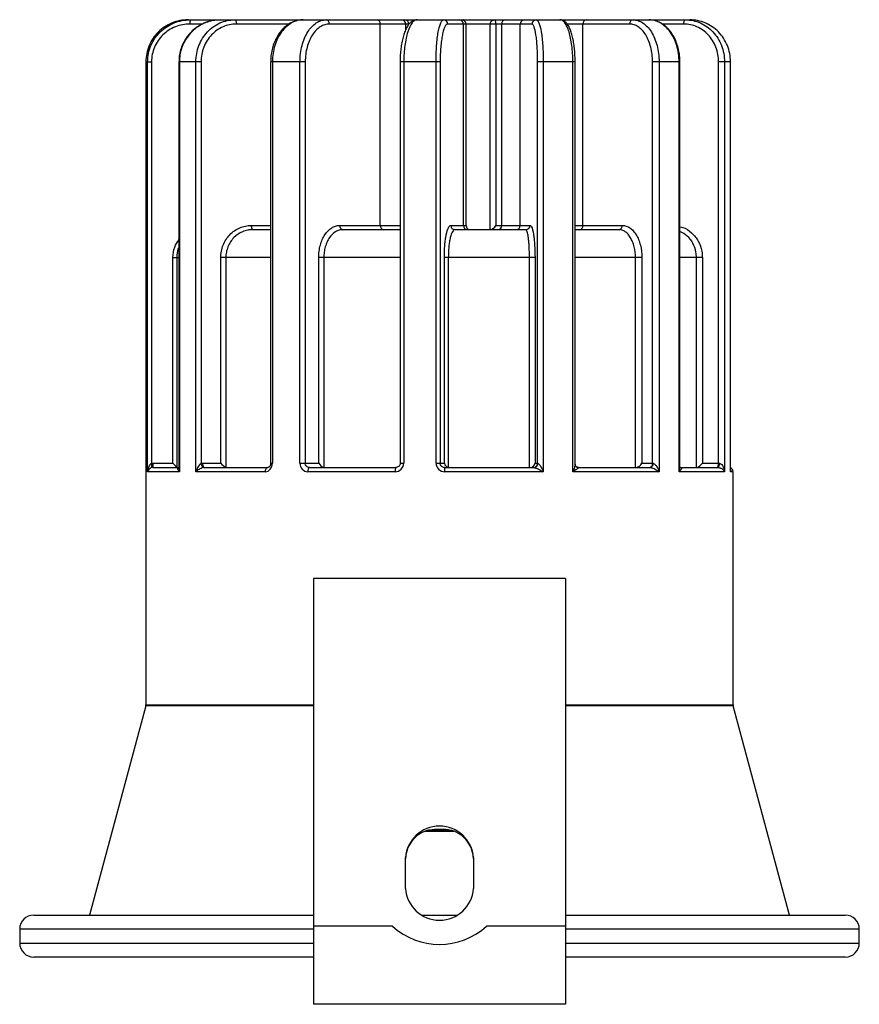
# Paper-space layout '_Posterior' of a CAD drawing. Header units: millimetres. Extents: x -30 to 30, y -3.4 to 67.
import ezdxf

# ---------------------------------------------------------------- set-up
doc = ezdxf.new("R2010")
doc.units = ezdxf.units.MM

psp = doc.layouts.new('_Posterior')

# ---------------------------------------------------------------- linework, layer by layer
at = {"color": 7, "linetype": 'Continuous', "lineweight": 25}
for p, q in [((-17.972, 67), (8.611, 67)), ((-15.65, 67), (-16.26, 66.923)), ((8.612, 67), (17.882, 67)), ((-2.186, 66.7), (-7.865, 66.7)), ((-4.232, 52.3), (-4.232, 66.7)), ((6.607, 66.7), (0.583, 66.7)), ((1.708, 52.3), (1.708, 66.7)), ((1.899, 52.3), (1.899, 66.7)), ((3.623, 52), (3.623, 66.7)), ((4.025, 66.7), (4.025, 52.3)), ((4.446, 52.3), (4.446, 66.7)), ((5.774, 52.3), (5.774, 66.7)), ((13.586, 66.7), (9.134, 66.7)), ((10.253, 52.3), (10.253, 66.7)), ((-20.981, 64), (-20.981, 18.039)), ((-20.981, 64), (-20.581, 64)), ((-20.856, 34.7), (-20.856, 64)), ((-20.581, 64), (-20.581, 35.288)), ((-18.622, 64), (-18.622, 34.97)), ((-17.039, 64), (-18.622, 64)), ((-18.588, 64), (-18.588, 34.7)), ((-17.407, 34.7), (-17.407, 64)), ((-17.039, 64), (-17.039, 35.288)), ((-12.067, 64), (-12.067, 35.3)), ((-9.595, 64), (-12.067, 64)), ((-11.937, 64), (-11.937, 35.3)), ((-9.971, 35.3), (-9.971, 64)), ((-9.595, 64), (-9.595, 35.3)), ((-2.815, 64), (-2.815, 35.3)), ((0.048, 64), (-2.815, 64)), ((-2.552, 64), (-2.552, 35.3)), ((-0.25, 35.3), (-0.25, 64)), ((0.048, 64), (0.048, 35.3)), ((9.692, 64), (7.015, 64)), ((7.015, 35.3), (7.015, 64)), ((7.418, 64), (7.418, 34.7)), ((9.528, 34.7), (9.528, 64)), ((9.692, 35.231), (9.692, 64)), ((17.179, 64), (15.223, 64)), ((15.223, 35.3), (15.223, 64)), ((15.689, 64), (15.689, 34.7)), ((17.124, 34.7), (17.124, 64)), ((17.179, 35.037), (17.179, 64)), ((20.799, 64), (19.942, 64)), ((19.942, 35.3), (19.942, 64)), ((20.366, 64), (20.366, 34.7)), ((20.796, 34.7), (20.796, 64)), ((20.799, 34.776), (20.799, 64)), ((-7.141, 52.3), (-2.815, 52.3)), ((0.808, 52.3), (1.899, 52.3)), ((4.025, 52.3), (6.479, 52.3)), ((9.692, 52.3), (13.076, 52.3)), ((-13.335, 52), (-12.074, 52)), ((-6.908, 52), (-2.815, 52)), ((1.102, 52), (6.182, 52)), ((9.692, 52), (12.834, 52)), ((-19.049, 50), (-18.622, 50)), ((-19.049, 35.3), (-19.049, 50)), ((-18.775, 50), (-18.775, 35.008)), ((-15.63, 35.3), (-15.63, 50)), ((-12.067, 50), (-15.63, 50)), ((-15.27, 50), (-15.27, 35.008)), ((-8.63, 35.3), (-8.63, 50)), ((-2.815, 50), (-8.63, 50)), ((-8.266, 50), (-8.266, 35.008)), ((0.347, 35.3), (0.347, 50)), ((6.826, 50), (0.347, 50)), ((0.631, 50), (0.631, 35.008)), ((6.428, 35), (6.428, 50)), ((6.826, 50), (6.826, 35.3)), ((14.464, 50), (9.692, 50)), ((14.001, 35), (14.001, 50)), ((14.464, 50), (14.464, 35.3)), ((18.788, 50), (17.179, 50)), ((18.366, 35), (18.366, 50)), ((18.788, 50), (18.788, 35.3)), ((-20.46, 35.3), (-19.049, 35.3)), ((-16.929, 35.3), (-15.63, 35.3)), ((-9.971, 35.3), (-8.63, 35.3)), ((-0.25, 35.3), (0.347, 35.3)), ((6.826, 35.3), (7.03, 35.3)), ((14.464, 35.3), (15.262, 35.3)), ((18.788, 35.3), (19.998, 35.3)), ((-18.588, 34.7), (-20.856, 34.7)), ((-20.483, 35), (-18.622, 35)), ((-12.443, 34.7), (-17.407, 34.7)), ((-16.809, 35), (-12.265, 35)), ((-3.167, 34.7), (-9.42, 34.7)), ((-9.285, 35), (-3.122, 35)), ((0.366, 35), (6.748, 35)), ((7.418, 34.7), (0.371, 34.7)), ((15.689, 34.7), (9.528, 34.7)), ((9.933, 35), (15.06, 35)), ((20.366, 34.7), (17.124, 34.7)), ((17.225, 35), (19.922, 35)), ((20.981, 18.039), (20.981, 34.7)), ((-9, 27.06), (-9, -3.376)), ((9, 27.06), (-9, 27.06)), ((9, 27.06), (9, -3.376)), ((-20.991, 17.962), (-25, 3)), ((25, 3), (20.991, 17.962)), ((-1, 8.996), (1.019, 8.996)), ((-2.426, 4.895), (-2.426, 7.108)), ((2.426, 7.108), (2.426, 4.895)), ((-29, 3), (-9, 3)), ((-1.252, 3), (1.252, 3)), ((9, 3), (29, 3)), ((-3.366, 2.203), (-9, 2.203)), ((9, 2.203), (3.366, 2.203)), ((-30, 2), (-30, 1)), ((30, 1), (30, 2)), ((-9, 0), (-29, 0)), ((29, 0), (9, 0)), ((9, -3.376), (-9, -3.376))]:
    psp.add_line(p, q, dxfattribs=at)
at = {"color": 8, "linetype": 'Continuous', "lineweight": 25}
for p, q in [((-16.927, 66.7), (-17.835, 66.7)), ((-10.746, 66.7), (-14.512, 66.7)), ((-2.415, 66.3), (-2.415, 66.7)), ((17.453, 66.7), (15.923, 66.7)), ((-13.455, 52.3), (-12.067, 52.3)), ((-12.067, 35.3), (-11.937, 35.3)), ((-2.815, 35.3), (-2.552, 35.3)), ((17.227, 35), (17.26, 34.994)), ((20.981, 34.7), (20.796, 34.7)), ((-9, 17.962), (-20.991, 17.962)), ((-20.981, 18.039), (-9, 18.039)), ((9, 18.039), (20.981, 18.039)), ((20.991, 17.962), (9, 17.962)), ((0.874, 9.041), (-0.877, 9.041)), ((-9, 2), (-30, 2)), ((30, 2), (9, 2)), ((-30, 1), (-9, 1)), ((9, 1), (30, 1))]:
    psp.add_line(p, q, dxfattribs=at)
at = {"color": 7, "linetype": 'Continuous', "lineweight": 25, "flags": 128}
for points in [[(-14.632, 67), (-14.608, 66.994), (-14.586, 66.977), (-14.565, 66.949), (-14.547, 66.912), (-14.533, 66.867), (-14.522, 66.815), (-14.515, 66.759), (-14.512, 66.7)], [(17.453, 66.7), (17.456, 66.759), (17.463, 66.815), (17.475, 66.867), (17.492, 66.912), (17.512, 66.949), (17.535, 66.977), (17.56, 66.994), (17.585, 67)], [(-13.455, 52.3), (-13.452, 52.241), (-13.445, 52.185), (-13.434, 52.133), (-13.42, 52.088), (-13.402, 52.051), (-13.381, 52.023), (-13.359, 52.006), (-13.335, 52)], [(-16.929, 35.3), (-16.926, 35.241), (-16.919, 35.185), (-16.908, 35.133), (-16.894, 35.088), (-16.876, 35.051), (-16.855, 35.023), (-16.833, 35.006), (-16.809, 35)], [(19.81, 35), (19.836, 35.006), (19.861, 35.023), (19.883, 35.051), (19.904, 35.088), (19.92, 35.133), (19.932, 35.185), (19.94, 35.241), (19.942, 35.3)], [(-12.443, 34.7), (-12.439, 34.759), (-12.429, 34.815), (-12.413, 34.867), (-12.391, 34.912), (-12.364, 34.949), (-12.333, 34.977), (-12.3, 34.994), (-12.265, 35)], [(-9.285, 35), (-9.312, 34.994), (-9.337, 34.977), (-9.36, 34.949), (-9.381, 34.912), (-9.397, 34.867), (-9.41, 34.815), (-9.417, 34.759), (-9.42, 34.7)], [(9.777, 35.056), (9.788, 35.048), (9.792, 35.045)]]:
    psp.add_lwpolyline(points, dxfattribs=at)
at = {"color": 7, "linetype": 'Continuous', "lineweight": 25}
for centre, radius, start, end in [((-16.815, 66.775), 1.023, 167.26683, 184.18194), ((-8.137, 66.73), 0.273, 353.78169, 81.99918), ((-4.503, 66.73), 0.273, 353.78169, 81.99918), ((-2.709, 66.706), 0.294, 358.85034, 88.80224), ((-2.481, 66.706), 0.294, 358.85034, 88.80224), ((0.286, 66.703), 0.297, 359.45344, 89.44281), ((1.411, 66.703), 0.297, 359.45344, 89.44281), ((1.599, 66.7), 0.3, 360, 90), ((4.727, 66.72), 0.281, 94.76877, 184.08238), ((6.072, 66.702), 0.298, 90.31677, 180.31331), ((6.905, 66.702), 0.298, 90.31677, 180.31331), ((10.528, 66.726), 0.276, 96.74041, 185.43667), ((13.861, 66.726), 0.276, 96.74041, 185.43667), ((-6.87, 52.27), 0.273, 173.78169, 261.99918), ((-3.96, 52.27), 0.273, 173.78169, 261.99918), ((1.105, 52.297), 0.297, 179.45344, 269.44281), ((2.006, 52.297), 0.297, 179.45344, 269.44281), ((2.199, 52.3), 0.3, 180, 270), ((3.534, 52.54), 0.547, 279.43424, 334.01366), ((4.166, 52.28), 0.281, 274.76877, 4.08238), ((5.475, 52.298), 0.298, 270.31677, 0.31331), ((6.181, 52.298), 0.298, 270.31677, 0.31331), ((9.979, 52.274), 0.276, 276.74041, 5.43667), ((12.801, 52.274), 0.276, 276.74041, 5.43667), ((-21.63, 35.01), 1.086, 359.13755, 14.82517), ((-21.48, 35.225), 1.023, 347.26683, 4.18194), ((-21.547, 32.683), 3.618, 39.98996, 46.33642), ((-16.684, 35.296), 0.356, 181.197, 238.02416), ((-14.72, 36.054), 1.181, 219.63477, 242.28098), ((-8.042, 35.659), 0.689, 211.44248, 251.0477), ((0.721, 35.38), 0.382, 192.00266, 256.43404), ((6.474, 35.356), 0.356, 271.70714, 350.97879), ((6.717, 35.298), 0.298, 270.31677, 0.31331), ((6.739, 35.291), 0.291, 271.81218, 1.70421), ((13.948, 35.577), 0.585, 279.45135, 331.72216), ((14.948, 35.274), 0.276, 276.74041, 5.43667), ((14.999, 35.259), 0.266, 283.15194, 8.83113), ((18.066, 35.848), 0.906, 290.71707, 322.82095), ((19.646, 35.23), 0.359, 320.17972, 11.26949), ((-2.636, 34.773), 0.536, 154.97128, 187.86111), ((-3.871, 34.775), 4.243, 358.98755, 3.03988), ((20.681, 34.7), 0.3, 0, 66.81755), ((-21.281, 18.039), 0.3, 345, 0), ((21.281, 18.039), 0.3, 180, 195), ((0, 6.934), 2.432, 4.10767, 175.89233), ((-0.267, 6.978), 2.159, 120.19691, 179.10085), ((0.257, 6.973), 2.169, 1.0489, 59.65333), ((0, 5.069), 2.432, 184.10767, 355.89233), ((-29, 2), 1, 90, 180), ((29, 2), 1, 0, 90), ((0, 5.931), 5.023, 227.92363, 312.07637), ((-29, 1), 1, 180, 270), ((29, 1), 1, 270, 0)]:
    psp.add_arc(centre, radius, start, end, dxfattribs=at)
at = {"color": 8, "linetype": 'Continuous', "lineweight": 25}
for centre, radius, start, end in [((1.68, 66.956), 0.0461, 22.26625, 72.81931), ((9.95, 35.263), 0.27, 234.17472, 267.74253)]:
    psp.add_arc(centre, radius, start, end, dxfattribs=at)
at = {"color": 7, "linetype": 'Continuous', "lineweight": 25}
for points, knots in [([(-17.972, 67), (-18.168, 67), (-18.363, 66.981), (-18.747, 66.906), (-18.936, 66.849), (-19.476, 66.629), (-19.811, 66.408), (-20.229, 65.996), (-20.357, 65.842), (-20.578, 65.515), (-20.671, 65.342), (-20.824, 64.977), (-20.883, 64.784), (-20.961, 64.397), (-20.981, 64.2), (-20.981, 64)], [0, 0, 0, 0, 0.125, 0.125, 0.25, 0.25, 0.5, 0.5, 0.625, 0.625, 0.75, 0.75, 0.875, 0.875, 1, 1, 1, 1]), ([(-20.856, 64), (-20.856, 64.4), (-20.774, 64.796), (-20.544, 65.34), (-20.448, 65.516), (-20.224, 65.843), (-20.097, 65.993), (-19.815, 66.269), (-19.658, 66.395), (-19.328, 66.61), (-19.153, 66.701), (-18.786, 66.85), (-18.594, 66.906), (-18.208, 66.981), (-18.012, 67), (-17.812, 67)], [0, 0, 0, 0, 0.25, 0.25, 0.375, 0.375, 0.5, 0.5, 0.625, 0.625, 0.75, 0.75, 0.875, 0.875, 1, 1, 1, 1]), ([(-16.27, 66.933), (-16.412, 66.896), (-16.702, 66.822), (-17.114, 66.625), (-17.498, 66.367), (-17.837, 66.051), (-18.123, 65.688), (-18.351, 65.283), (-18.512, 64.851), (-18.607, 64.419), (-18.615, 64.133), (-18.618, 64)], [0, 0, 0, 0, 0.109611, 0.224275, 0.339008, 0.45268, 0.566462, 0.678923, 0.791869, 0.903436, 1, 1, 1, 1]), ([(-17.407, 64), (-17.407, 64.4), (-17.333, 64.796), (-17.122, 65.34), (-17.034, 65.516), (-16.83, 65.843), (-16.714, 65.993), (-16.457, 66.269), (-16.314, 66.395), (-16.012, 66.61), (-15.854, 66.701), (-15.519, 66.85), (-15.344, 66.906), (-14.992, 66.981), (-14.813, 67), (-14.632, 67)], [0, 0, 0, 0, 0.25, 0.25, 0.375, 0.375, 0.5, 0.5, 0.625, 0.625, 0.75, 0.75, 0.875, 0.875, 1, 1, 1, 1]), ([(-9.766, 66.994), (-9.79, 66.996), (-9.934, 67.005), (-10.199, 66.951), (-10.547, 66.83), (-10.875, 66.637), (-11.175, 66.383), (-11.442, 66.07), (-11.667, 65.709), (-11.847, 65.306), (-11.976, 64.874), (-12.054, 64.434), (-12.061, 64.14), (-12.064, 64)], [0, 0, 0, 0, 0.019383, 0.11798, 0.216212, 0.314316, 0.413721, 0.512785, 0.612843, 0.711914, 0.8116, 0.910034, 1, 1, 1, 1]), ([(-9.742, 67), (-9.885, 67), (-10.027, 66.981), (-10.306, 66.906), (-10.444, 66.849), (-10.838, 66.629), (-11.082, 66.408), (-11.388, 65.996), (-11.481, 65.842), (-11.643, 65.515), (-11.711, 65.342), (-11.823, 64.977), (-11.866, 64.784), (-11.923, 64.397), (-11.937, 64.2), (-11.937, 64)], [0, 0, 0, 0, 0.125, 0.125, 0.25, 0.25, 0.5, 0.5, 0.625, 0.625, 0.75, 0.75, 0.875, 0.875, 1, 1, 1, 1]), ([(-9.971, 64), (-9.971, 64.4), (-9.92, 64.796), (-9.778, 65.34), (-9.719, 65.516), (-9.581, 65.843), (-9.503, 65.993), (-9.329, 66.269), (-9.232, 66.395), (-9.029, 66.61), (-8.922, 66.701), (-8.696, 66.85), (-8.578, 66.906), (-8.341, 66.981), (-8.221, 67), (-8.099, 67)], [0, 0, 0, 0, 0.25, 0.25, 0.375, 0.375, 0.5, 0.5, 0.625, 0.625, 0.75, 0.75, 0.875, 0.875, 1, 1, 1, 1]), ([(-1.606, 66.993), (-1.661, 66.991), (-1.786, 66.987), (-1.962, 66.899), (-2.133, 66.757), (-2.288, 66.555), (-2.432, 66.285), (-2.557, 65.953), (-2.658, 65.575), (-2.735, 65.164), (-2.786, 64.73), (-2.813, 64.338), (-2.813, 64.093), (-2.812, 64)], [0, 0, 0, 0, 0.063349, 0.14341, 0.227737, 0.32221, 0.427768, 0.534061, 0.637951, 0.739403, 0.839774, 0.938783, 1, 1, 1, 1]), ([(-1.603, 67), (-1.664, 67), (-1.725, 66.981), (-1.846, 66.906), (-1.905, 66.849), (-2.075, 66.629), (-2.181, 66.408), (-2.313, 65.996), (-2.354, 65.842), (-2.424, 65.515), (-2.453, 65.342), (-2.502, 64.977), (-2.521, 64.784), (-2.546, 64.397), (-2.552, 64.2), (-2.552, 64)], [0, 0, 0, 0, 0.125, 0.125, 0.25, 0.25, 0.5, 0.5, 0.625, 0.625, 0.75, 0.75, 0.875, 0.875, 1, 1, 1, 1]), ([(-0.25, 64), (-0.25, 64.4), (-0.235, 64.796), (-0.194, 65.34), (-0.176, 65.516), (-0.136, 65.843), (-0.114, 65.993), (-0.064, 66.269), (-0.036, 66.395), (0.023, 66.61), (0.054, 66.701), (0.119, 66.85), (0.152, 66.906), (0.22, 66.981), (0.254, 67), (0.289, 67)], [0, 0, 0, 0, 0.25, 0.25, 0.375, 0.375, 0.5, 0.5, 0.625, 0.625, 0.75, 0.75, 0.875, 0.875, 1, 1, 1, 1]), ([(3.623, 66.7), (3.623, 66.733), (3.63, 66.765), (3.65, 66.819), (3.663, 66.842), (3.705, 66.9), (3.738, 66.926), (3.836, 66.986), (3.904, 67), (3.972, 67)], [0, 0, 0, 0, 0.125, 0.125, 0.25, 0.25, 0.5, 0.5, 1, 1, 1, 1]), ([(4.025, 66.7), (4.025, 66.734), (4.024, 66.765), (4.022, 66.82), (4.02, 66.842), (4.015, 66.9), (4.01, 66.926), (3.996, 66.985), (3.985, 67), (3.972, 67)], [0, 0, 0, 0, 0.125, 0.125, 0.25, 0.25, 0.5, 0.5, 1, 1, 1, 1]), ([(6.903, 67), (6.938, 67), (6.971, 66.981), (7.038, 66.906), (7.07, 66.849), (7.163, 66.629), (7.22, 66.408), (7.291, 65.996), (7.313, 65.842), (7.35, 65.515), (7.366, 65.342), (7.392, 64.977), (7.402, 64.784), (7.415, 64.397), (7.418, 64.2), (7.418, 64)], [0, 0, 0, 0, 0.125, 0.125, 0.25, 0.25, 0.5, 0.5, 0.625, 0.625, 0.75, 0.75, 0.875, 0.875, 1, 1, 1, 1]), ([(9.69, 64), (9.69, 64.07), (9.692, 64.291), (9.672, 64.658), (9.632, 65.088), (9.572, 65.494), (9.491, 65.866), (9.391, 66.201), (9.27, 66.489), (9.133, 66.714), (8.975, 66.878), (8.806, 66.969), (8.674, 67.011), (8.612, 67), (8.611, 66.999)], [0, 0, 0, 0, 0.04649, 0.145494, 0.244166, 0.343837, 0.444599, 0.546391, 0.651848, 0.759531, 0.849605, 0.9267, 0.998559, 1, 1, 1, 1]), ([(9.528, 64), (9.528, 64.4), (9.504, 64.796), (9.435, 65.34), (9.406, 65.516), (9.339, 65.843), (9.301, 65.993), (9.216, 66.269), (9.169, 66.395), (9.07, 66.61), (9.017, 66.701), (8.906, 66.85), (8.848, 66.906), (8.731, 66.981), (8.672, 67), (8.611, 67)], [0, 0, 0, 0, 0.25, 0.25, 0.375, 0.375, 0.5, 0.5, 0.625, 0.625, 0.75, 0.75, 0.875, 0.875, 1, 1, 1, 1]), ([(13.828, 67), (13.95, 67), (14.071, 66.981), (14.309, 66.906), (14.426, 66.849), (14.76, 66.629), (14.967, 66.408), (15.225, 65.996), (15.304, 65.842), (15.44, 65.515), (15.498, 65.342), (15.592, 64.977), (15.629, 64.784), (15.677, 64.397), (15.689, 64.2), (15.689, 64)], [0, 0, 0, 0, 0.125, 0.125, 0.25, 0.25, 0.5, 0.5, 0.625, 0.625, 0.75, 0.75, 0.875, 0.875, 1, 1, 1, 1]), ([(17.124, 64), (17.124, 64.4), (17.066, 64.796), (16.902, 65.34), (16.834, 65.516), (16.675, 65.843), (16.585, 65.993), (16.385, 66.269), (16.273, 66.395), (16.038, 66.61), (15.915, 66.701), (15.653, 66.85), (15.517, 66.906), (15.242, 66.981), (15.102, 67), (14.96, 67)], [0, 0, 0, 0, 0.25, 0.25, 0.375, 0.375, 0.5, 0.5, 0.625, 0.625, 0.75, 0.75, 0.875, 0.875, 1, 1, 1, 1]), ([(17.172, 64), (17.174, 64.068), (17.179, 64.289), (17.132, 64.662), (17.034, 65.105), (16.886, 65.523), (16.69, 65.905), (16.452, 66.245), (16.175, 66.531), (15.866, 66.756), (15.534, 66.911), (15.228, 66.993), (15.036, 66.992), (14.96, 66.992)], [0, 0, 0, 0, 0.043295, 0.14213, 0.240457, 0.339565, 0.439219, 0.538733, 0.639368, 0.739042, 0.8389, 0.93693, 1, 1, 1, 1]), ([(17.585, 67), (17.767, 67), (17.947, 66.981), (18.302, 66.906), (18.477, 66.849), (18.976, 66.629), (19.285, 66.408), (19.671, 65.996), (19.789, 65.842), (19.993, 65.515), (20.08, 65.342), (20.221, 64.977), (20.275, 64.784), (20.347, 64.397), (20.366, 64.2), (20.366, 64)], [0, 0, 0, 0, 0.125, 0.125, 0.25, 0.25, 0.5, 0.5, 0.625, 0.625, 0.75, 0.75, 0.875, 0.875, 1, 1, 1, 1]), ([(20.796, 64), (20.796, 64.4), (20.718, 64.796), (20.497, 65.34), (20.405, 65.516), (20.191, 65.843), (20.07, 65.993), (19.8, 66.269), (19.649, 66.395), (19.333, 66.61), (19.166, 66.701), (18.815, 66.85), (18.631, 66.906), (18.261, 66.981), (18.073, 67), (17.882, 67)], [0, 0, 0, 0, 0.25, 0.25, 0.375, 0.375, 0.5, 0.5, 0.625, 0.625, 0.75, 0.75, 0.875, 0.875, 1, 1, 1, 1]), ([(-17.835, 66.7), (-18.014, 66.7), (-18.191, 66.683), (-18.539, 66.616), (-18.712, 66.565), (-19.043, 66.432), (-19.2, 66.35), (-19.498, 66.157), (-19.639, 66.044), (-19.894, 65.796), (-20.009, 65.661), (-20.211, 65.366), (-20.298, 65.208), (-20.506, 64.718), (-20.581, 64.36), (-20.581, 64)], [0, 0, 0, 0, 0.125, 0.125, 0.25, 0.25, 0.375, 0.375, 0.5, 0.5, 0.625, 0.625, 0.75, 0.75, 1, 1, 1, 1]), ([(-14.512, 66.7), (-14.678, 66.7), (-14.84, 66.683), (-15.16, 66.616), (-15.319, 66.565), (-15.624, 66.432), (-15.769, 66.35), (-16.043, 66.157), (-16.173, 66.044), (-16.408, 65.796), (-16.513, 65.661), (-16.699, 65.366), (-16.779, 65.208), (-16.971, 64.718), (-17.039, 64.36), (-17.039, 64)], [0, 0, 0, 0, 0.125, 0.125, 0.25, 0.25, 0.375, 0.375, 0.5, 0.5, 0.625, 0.625, 0.75, 0.75, 1, 1, 1, 1]), ([(-7.865, 66.7), (-7.979, 66.7), (-8.09, 66.683), (-8.309, 66.616), (-8.418, 66.565), (-8.626, 66.432), (-8.725, 66.35), (-8.913, 66.157), (-9.002, 66.044), (-9.162, 65.796), (-9.234, 65.661), (-9.362, 65.366), (-9.417, 65.208), (-9.548, 64.718), (-9.595, 64.36), (-9.595, 64)], [0, 0, 0, 0, 0.125, 0.125, 0.25, 0.25, 0.375, 0.375, 0.5, 0.5, 0.625, 0.625, 0.75, 0.75, 1, 1, 1, 1]), ([(0.583, 66.7), (0.548, 66.7), (0.514, 66.683), (0.446, 66.616), (0.413, 66.565), (0.348, 66.432), (0.317, 66.35), (0.259, 66.157), (0.232, 66.044), (0.182, 65.796), (0.16, 65.661), (0.12, 65.366), (0.103, 65.208), (0.063, 64.718), (0.048, 64.36), (0.048, 64)], [0, 0, 0, 0, 0.125, 0.125, 0.25, 0.25, 0.375, 0.375, 0.5, 0.5, 0.625, 0.625, 0.75, 0.75, 1, 1, 1, 1]), ([(7.015, 64), (7.015, 64.181), (7.013, 64.358), (7.002, 64.708), (6.994, 64.881), (6.973, 65.21), (6.961, 65.366), (6.93, 65.66), (6.913, 65.799), (6.856, 66.17), (6.811, 66.367), (6.737, 66.565), (6.712, 66.616), (6.66, 66.683), (6.633, 66.7), (6.607, 66.7)], [0, 0, 0, 0, 0.125, 0.125, 0.25, 0.25, 0.375, 0.375, 0.5, 0.5, 0.75, 0.75, 0.875, 0.875, 1, 1, 1, 1]), ([(15.223, 64), (15.223, 64.181), (15.212, 64.358), (15.169, 64.708), (15.137, 64.881), (15.053, 65.21), (15.002, 65.366), (14.882, 65.66), (14.812, 65.799), (14.585, 66.17), (14.402, 66.367), (14.109, 66.565), (14.007, 66.616), (13.798, 66.683), (13.693, 66.7), (13.586, 66.7)], [0, 0, 0, 0, 0.125, 0.125, 0.25, 0.25, 0.375, 0.375, 0.5, 0.5, 0.75, 0.75, 0.875, 0.875, 1, 1, 1, 1]), ([(19.942, 64), (19.942, 64.181), (19.926, 64.358), (19.861, 64.708), (19.812, 64.881), (19.685, 65.21), (19.608, 65.366), (19.424, 65.66), (19.318, 65.799), (18.972, 66.17), (18.695, 66.367), (18.249, 66.565), (18.093, 66.616), (17.776, 66.683), (17.615, 66.7), (17.453, 66.7)], [0, 0, 0, 0, 0.125, 0.125, 0.25, 0.25, 0.375, 0.375, 0.5, 0.5, 0.75, 0.75, 0.875, 0.875, 1, 1, 1, 1]), ([(-15.63, 50), (-15.63, 50.154), (-15.615, 50.306), (-15.559, 50.604), (-15.516, 50.752), (-15.404, 51.032), (-15.336, 51.165), (-15.176, 51.416), (-15.083, 51.534), (-14.781, 51.849), (-14.538, 52.018), (-14.149, 52.185), (-14.012, 52.229), (-13.736, 52.286), (-13.596, 52.3), (-13.455, 52.3)], [0, 0, 0, 0, 0.125, 0.125, 0.25, 0.25, 0.375, 0.375, 0.5, 0.5, 0.75, 0.75, 0.875, 0.875, 1, 1, 1, 1]), ([(-8.63, 50), (-8.63, 50.154), (-8.62, 50.306), (-8.581, 50.604), (-8.552, 50.752), (-8.476, 51.032), (-8.429, 51.165), (-8.319, 51.416), (-8.256, 51.534), (-8.049, 51.849), (-7.883, 52.018), (-7.616, 52.185), (-7.523, 52.229), (-7.334, 52.286), (-7.238, 52.3), (-7.141, 52.3)], [0, 0, 0, 0, 0.125, 0.125, 0.25, 0.25, 0.375, 0.375, 0.5, 0.5, 0.75, 0.75, 0.875, 0.875, 1, 1, 1, 1]), ([(0.347, 50), (0.347, 50.154), (0.35, 50.306), (0.362, 50.604), (0.371, 50.752), (0.395, 51.032), (0.409, 51.165), (0.443, 51.416), (0.463, 51.534), (0.527, 51.849), (0.578, 52.018), (0.661, 52.185), (0.689, 52.229), (0.748, 52.286), (0.778, 52.3), (0.808, 52.3)], [0, 0, 0, 0, 0.125, 0.125, 0.25, 0.25, 0.375, 0.375, 0.5, 0.5, 0.75, 0.75, 0.875, 0.875, 1, 1, 1, 1]), ([(6.479, 52.3), (6.502, 52.3), (6.524, 52.286), (6.568, 52.229), (6.59, 52.186), (6.631, 52.072), (6.651, 52.003), (6.689, 51.838), (6.707, 51.742), (6.739, 51.531), (6.754, 51.416), (6.779, 51.165), (6.79, 51.03), (6.817, 50.612), (6.826, 50.307), (6.826, 50)], [0, 0, 0, 0, 0.125, 0.125, 0.25, 0.25, 0.375, 0.375, 0.5, 0.5, 0.625, 0.625, 0.75, 0.75, 1, 1, 1, 1]), ([(13.076, 52.3), (13.166, 52.3), (13.256, 52.286), (13.431, 52.229), (13.518, 52.186), (13.686, 52.072), (13.765, 52.003), (13.916, 51.838), (13.987, 51.742), (14.116, 51.531), (14.174, 51.416), (14.276, 51.165), (14.321, 51.03), (14.426, 50.612), (14.464, 50.307), (14.464, 50)], [0, 0, 0, 0, 0.125, 0.125, 0.25, 0.25, 0.375, 0.375, 0.5, 0.5, 0.625, 0.625, 0.75, 0.75, 1, 1, 1, 1]), ([(-13.335, 52), (-13.461, 52), (-13.585, 51.988), (-13.83, 51.939), (-13.951, 51.901), (-14.297, 51.757), (-14.512, 51.611), (-14.782, 51.337), (-14.864, 51.235), (-15.007, 51.017), (-15.068, 50.901), (-15.168, 50.657), (-15.206, 50.527), (-15.257, 50.267), (-15.27, 50.135), (-15.27, 50)], [0, 0, 0, 0, 0.125, 0.125, 0.25, 0.25, 0.5, 0.5, 0.625, 0.625, 0.75, 0.75, 0.875, 0.875, 1, 1, 1, 1]), ([(-6.908, 52), (-6.996, 52), (-7.084, 51.988), (-7.256, 51.939), (-7.341, 51.901), (-7.584, 51.757), (-7.735, 51.611), (-7.924, 51.337), (-7.982, 51.235), (-8.082, 51.017), (-8.125, 50.901), (-8.195, 50.657), (-8.222, 50.527), (-8.257, 50.267), (-8.266, 50.135), (-8.266, 50)], [0, 0, 0, 0, 0.125, 0.125, 0.25, 0.25, 0.5, 0.5, 0.625, 0.625, 0.75, 0.75, 0.875, 0.875, 1, 1, 1, 1]), ([(1.102, 52), (1.071, 52), (1.04, 51.988), (0.98, 51.939), (0.95, 51.901), (0.866, 51.757), (0.814, 51.611), (0.749, 51.337), (0.729, 51.235), (0.694, 51.017), (0.679, 50.901), (0.656, 50.657), (0.646, 50.527), (0.634, 50.267), (0.631, 50.135), (0.631, 50)], [0, 0, 0, 0, 0.125, 0.125, 0.25, 0.25, 0.5, 0.5, 0.625, 0.625, 0.75, 0.75, 0.875, 0.875, 1, 1, 1, 1]), ([(6.428, 50), (6.428, 50.268), (6.421, 50.534), (6.402, 50.898), (6.394, 51.016), (6.375, 51.234), (6.365, 51.334), (6.342, 51.517), (6.329, 51.601), (6.302, 51.743), (6.288, 51.803), (6.259, 51.901), (6.244, 51.938), (6.213, 51.988), (6.198, 52), (6.182, 52)], [0, 0, 0, 0, 0.25, 0.25, 0.375, 0.375, 0.5, 0.5, 0.625, 0.625, 0.75, 0.75, 0.875, 0.875, 1, 1, 1, 1]), ([(14.001, 50), (14.001, 50.268), (13.969, 50.534), (13.879, 50.898), (13.842, 51.016), (13.755, 51.234), (13.706, 51.334), (13.597, 51.517), (13.537, 51.601), (13.41, 51.743), (13.344, 51.803), (13.203, 51.901), (13.13, 51.938), (12.984, 51.988), (12.909, 52), (12.834, 52)], [0, 0, 0, 0, 0.25, 0.25, 0.375, 0.375, 0.5, 0.5, 0.625, 0.625, 0.75, 0.75, 0.875, 0.875, 1, 1, 1, 1]), ([(-18.622, 50.723), (-18.637, 50.698), (-18.761, 50.484), (-18.769, 50.227), (-18.775, 50)], [0, 0, 0, 0, 0.114541, 1, 1, 1, 1]), ([(-20.581, 35.288), (-20.638, 35.266), (-20.68, 35.22), (-20.746, 35.126), (-20.771, 35.075), (-20.83, 34.918), (-20.85, 34.808), (-20.856, 34.7)], [0, 0, 0, 0, 0.25, 0.25, 0.5, 0.5, 1, 1, 1, 1]), ([(-17.039, 35.288), (-17.092, 35.266), (-17.137, 35.22), (-17.215, 35.126), (-17.248, 35.075), (-17.334, 34.918), (-17.377, 34.808), (-17.407, 34.7)], [0, 0, 0, 0, 0.25, 0.25, 0.5, 0.5, 1, 1, 1, 1]), ([(-12.443, 34.7), (-12.313, 34.7), (-12.184, 34.763), (-11.995, 34.982), (-11.937, 35.139), (-11.937, 35.3)], [0, 0, 0, 0, 0.5, 0.5, 1, 1, 1, 1]), ([(-12.067, 35.3), (-12.067, 35.299), (-12.064, 35.265), (-12.077, 35.196), (-12.111, 35.108), (-12.164, 35.042), (-12.222, 35.005), (-12.253, 34.997), (-12.269, 35), (-12.27, 35)], [0, 0, 0, 0, 0.005315, 0.176397, 0.35052, 0.535478, 0.741476, 0.996665, 1, 1, 1, 1]), ([(-9.971, 35.3), (-9.971, 35.139), (-9.909, 34.982), (-9.705, 34.762), (-9.564, 34.7), (-9.42, 34.7)], [0, 0, 0, 0, 0.5, 0.5, 1, 1, 1, 1]), ([(-9.285, 35), (-9.365, 35), (-9.443, 35.029), (-9.559, 35.138), (-9.595, 35.217), (-9.595, 35.3)], [0, 0, 0, 0, 0.5, 0.5, 1, 1, 1, 1]), ([(-3.167, 34.7), (-3.008, 34.7), (-2.85, 34.763), (-2.622, 34.982), (-2.552, 35.139), (-2.552, 35.3)], [0, 0, 0, 0, 0.5, 0.5, 1, 1, 1, 1]), ([(-2.816, 35.3), (-2.816, 35.299), (-2.812, 35.263), (-2.831, 35.191), (-2.888, 35.096), (-2.979, 35.029), (-3.064, 34.997), (-3.112, 35.003), (-3.122, 35.004)], [0, 0, 0, 0, 0.004881, 0.222015, 0.447908, 0.685775, 0.936051, 1, 1, 1, 1]), ([(-0.25, 35.3), (-0.25, 35.139), (-0.18, 34.982), (0.052, 34.762), (0.21, 34.7), (0.371, 34.7)], [0, 0, 0, 0, 0.5, 0.5, 1, 1, 1, 1]), ([(0.366, 35), (0.285, 35), (0.205, 35.029), (0.086, 35.138), (0.048, 35.217), (0.048, 35.3)], [0, 0, 0, 0, 0.5, 0.5, 1, 1, 1, 1]), ([(7.03, 35.3), (7.042, 35.3), (7.058, 35.288), (7.093, 35.253), (7.111, 35.231), (7.165, 35.159), (7.2, 35.104), (7.3, 34.936), (7.362, 34.818), (7.418, 34.7)], [0, 0, 0, 0, 0.125, 0.125, 0.25, 0.25, 0.5, 0.5, 1, 1, 1, 1]), ([(9.796, 35.05), (9.781, 35.059), (9.738, 35.085), (9.703, 35.154), (9.692, 35.214), (9.692, 35.228), (9.693, 35.23)], [0, 0, 0, 0, 0.2069726, 0.6264484, 0.9586032, 1, 1, 1, 1]), ([(15.262, 35.3), (15.287, 35.3), (15.315, 35.288), (15.366, 35.253), (15.39, 35.231), (15.457, 35.159), (15.495, 35.104), (15.597, 34.936), (15.649, 34.818), (15.689, 34.7)], [0, 0, 0, 0, 0.125, 0.125, 0.25, 0.25, 0.5, 0.5, 1, 1, 1, 1]), ([(19.998, 35.3), (20.031, 35.3), (20.063, 35.288), (20.12, 35.253), (20.144, 35.231), (20.209, 35.159), (20.241, 35.104), (20.321, 34.936), (20.351, 34.818), (20.366, 34.7)], [0, 0, 0, 0, 0.125, 0.125, 0.25, 0.25, 0.5, 0.5, 1, 1, 1, 1]), ([(-20.545, 34.994), (-20.604, 34.983), (-20.648, 34.96), (-20.72, 34.913), (-20.749, 34.888), (-20.818, 34.809), (-20.845, 34.754), (-20.856, 34.7)], [0, 0, 0, 0, 0.25, 0.25, 0.5, 0.5, 1, 1, 1, 1]), ([(-16.872, 34.994), (-16.932, 34.983), (-16.99, 34.96), (-17.094, 34.913), (-17.142, 34.888), (-17.273, 34.809), (-17.347, 34.754), (-17.407, 34.7)], [0, 0, 0, 0, 0.25, 0.25, 0.5, 0.5, 1, 1, 1, 1]), ([(6.748, 35), (6.76, 35), (6.782, 34.994), (6.834, 34.977), (6.862, 34.966), (6.95, 34.93), (7.011, 34.903), (7.19, 34.819), (7.307, 34.759), (7.418, 34.7)], [0, 0, 0, 0, 0.125, 0.125, 0.25, 0.25, 0.5, 0.5, 1, 1, 1, 1]), ([(9.939, 34.994), (9.945, 34.983), (9.923, 34.96), (9.868, 34.913), (9.833, 34.888), (9.717, 34.809), (9.625, 34.754), (9.528, 34.7)], [0, 0, 0, 0, 0.25, 0.25, 0.5, 0.5, 1, 1, 1, 1]), ([(9.93, 35.007), (9.906, 35.006), (9.85, 35.005), (9.8, 35.037), (9.78, 35.055), (9.777, 35.057)], [0, 0, 0, 0, 0.389819, 0.913341, 1, 1, 1, 1]), ([(15.06, 35), (15.085, 35), (15.117, 34.994), (15.18, 34.977), (15.212, 34.966), (15.304, 34.93), (15.36, 34.903), (15.519, 34.819), (15.61, 34.759), (15.689, 34.7)], [0, 0, 0, 0, 0.125, 0.125, 0.25, 0.25, 0.5, 0.5, 1, 1, 1, 1]), ([(17.26, 34.994), (17.294, 34.983), (17.3, 34.96), (17.297, 34.913), (17.286, 34.888), (17.238, 34.809), (17.187, 34.754), (17.124, 34.7)], [0, 0, 0, 0, 0.25, 0.25, 0.5, 0.5, 1, 1, 1, 1]), ([(17.181, 35.044), (17.18, 35.047), (17.179, 35.052), (17.178, 35.042), (17.178, 35.038)], [0, 0, 0, 0, 0.630205, 1, 1, 1, 1]), ([(17.227, 35), (17.224, 35.001), (17.214, 35.004), (17.197, 35.022), (17.185, 35.036)], [0, 0, 0, 0, 0.2618262, 1, 1, 1, 1]), ([(19.922, 35), (19.954, 35), (19.989, 34.994), (20.049, 34.977), (20.077, 34.966), (20.151, 34.93), (20.191, 34.903), (20.292, 34.819), (20.337, 34.759), (20.366, 34.7)], [0, 0, 0, 0, 0.125, 0.125, 0.25, 0.25, 0.5, 0.5, 1, 1, 1, 1]), ([(20.796, 34.7), (20.796, 34.701), (20.798, 34.727), (20.795, 34.752), (20.793, 34.776)], [0, 0, 0, 0, 0.058158, 1, 1, 1, 1]), ([(20.799, 34.831), (20.799, 34.83), (20.82, 34.789), (20.808, 34.744), (20.796, 34.701), (20.796, 34.7)], [0, 0, 0, 0, 0.017308, 0.983199, 1, 1, 1, 1]), ([(1.353, 8.844), (1.149, 8.969), (0.931, 9.04), (0.593, 9.101), (0.479, 9.113), (0.244, 9.128), (0.121, 9.13), (-0.243, 9.13), (-0.48, 9.121), (-0.819, 9.061), (-0.928, 9.033), (-1.144, 8.956), (-1.251, 8.907), (-1.353, 8.844)], [0, 0, 0, 0, 0.25, 0.25, 0.375, 0.375, 0.5, 0.5, 0.75, 0.75, 0.875, 0.875, 1, 1, 1, 1])]:
    psp.add_open_spline(points, degree=3, knots=knots, dxfattribs=at)
at = {"color": 8, "linetype": 'Continuous', "lineweight": 25}
for points, knots in [([(-16.26, 66.923), (-16.296, 66.919), (-16.492, 66.898), (-16.833, 66.755), (-17.263, 66.527), (-17.65, 66.217), (-17.978, 65.854), (-18.245, 65.437), (-18.439, 64.984), (-18.565, 64.5), (-18.58, 64.168), (-18.588, 64)], [0, 0, 0, 0, 0.02746, 0.149603, 0.275112, 0.394841, 0.517873, 0.636655, 0.75879, 0.877674, 1, 1, 1, 1]), ([(17.179, 52.205), (17.25, 52.195), (17.56, 52.148), (18.042, 51.802), (18.521, 51.211), (18.757, 50.565), (18.78, 50.153), (18.788, 50)], [0, 0, 0, 0, 0.077197, 0.339226, 0.597549, 0.850319, 1, 1, 1, 1]), ([(18.366, 50), (18.359, 50.134), (18.339, 50.493), (18.134, 51.048), (17.732, 51.582), (17.362, 51.775), (17.179, 51.871)], [0, 0, 0, 0, 0.163566, 0.439976, 0.722975, 1, 1, 1, 1]), ([(-19.049, 50), (-19.028, 50.256), (-18.991, 50.722), (-18.737, 51.112), (-18.622, 51.287)], [0, 0, 0, 0, 0.550056, 1, 1, 1, 1]), ([(9.692, 35.23), (9.692, 35.194), (9.685, 35.152), (9.665, 35.066), (9.652, 35.022), (9.608, 34.886), (9.57, 34.792), (9.528, 34.7)], [0, 0, 0, 0, 0.25, 0.25, 0.5, 0.5, 1, 1, 1, 1]), ([(-18.588, 34.7), (-18.589, 34.701), (-18.621, 34.735), (-18.674, 34.804), (-18.709, 34.892), (-18.701, 34.957), (-18.666, 34.985), (-18.639, 34.996), (-18.626, 34.997), (-18.622, 34.997)], [0, 0, 0, 0, 0.0065615, 0.304489, 0.6117811, 0.8140231, 0.9388391, 0.9810893, 1, 1, 1, 1]), ([(-18.617, 34.973), (-18.619, 34.95), (-18.624, 34.863), (-18.605, 34.77), (-18.589, 34.701), (-18.588, 34.7)], [0, 0, 0, 0, 0.25494, 0.983962, 1, 1, 1, 1]), ([(17.124, 34.7), (17.124, 34.701), (17.149, 34.788), (17.179, 34.905), (17.175, 35.011), (17.174, 35.038)], [0, 0, 0, 0, 0.012882, 0.754162, 1, 1, 1, 1])]:
    psp.add_open_spline(points, degree=3, knots=knots, dxfattribs=at)
at = {"color": 7, "linetype": 'Continuous', "lineweight": 25}
for points in [[(-20.581, 35.288), (-20.541, 35.296), (-20.501, 35.3), (-20.46, 35.3)], [(-17.039, 35.288), (-17.003, 35.296), (-16.966, 35.3), (-16.929, 35.3)], [(-20.483, 35), (-20.503, 35), (-20.524, 34.998), (-20.545, 34.994)], [(-16.809, 35), (-16.83, 35), (-16.852, 34.998), (-16.872, 34.994)], [(9.933, 35), (9.935, 35), (9.937, 34.998), (9.939, 34.994)], [(17.225, 35), (17.237, 35), (17.249, 34.998), (17.26, 34.994)]]:
    psp.add_open_spline(points, degree=3, dxfattribs=at)

doc.saveas('drawing.dxf')
